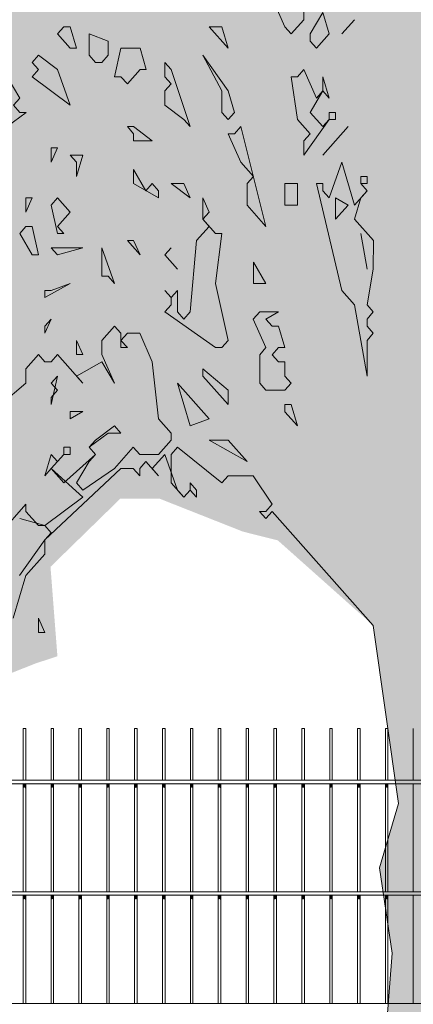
# Model space of a CAD drawing. Header units: metres. Extents: x -111 to -1, y -8 to 26.
# Tile 157 of 209: x -8.93 to -8.224, y 0.137 to 1.902. Entities that reach past the tile are written whole.
import ezdxf

# ---------------------------------------------------------------- set-up
doc = ezdxf.new("R2010")
doc.units = ezdxf.units.M
doc.header["$MEASUREMENT"] = 0
for name, color, linetype in [('40 Absturzsicherung', 7, 'Continuous'), ('60 Pflanzen außen', 7, 'Continuous'), ('94 Genehmigungsplanung Bemaßung', 7, 'Continuous')]:
    doc.layers.add(name, color=color, linetype=linetype)
doc.styles.add('ERSTELLTER_STIL_2', font='arial.ttf')
doc.dimstyles.new('ERSTELLTER_STIL__1', dxfattribs={"dimtxt": 0.25, "dimasz": 0.19, "dimexe": 0.18, "dimexo": 0.1, "dimgap": 0, "dimtad": 1, "dimtih": 1, "dimtoh": 1, "dimzin": 0, "dimdsep": 46, "dimtxsty": 'ERSTELLTER_STIL_2', "dimblk": 'ARROWHEAD_6', "dimblk1": 'ARROWHEAD_6', "dimblk2": 'ARROWHEAD_6', "dimcen": 0.09, "dimclrd": 7, "dimclre": 7, "dimclrt": 7, "dimazin": 0, "dimtfac": 1, "dimtdec": 4, "dimtmove": 0, "dimatfit": 3, "dimfxl": 1, "dimtolj": 1, "dimtzin": 0, "dimarcsym": 0})

# ---------------------------------------------------------------- blocks, each defined once
blk = doc.blocks.new('Laubbäume 27[6]_1', base_point=(-8.3502, -0.2668))
at = {"layer": '60 Pflanzen außen', "linetype": 'Continuous', "lineweight": 0, "true_color": 0xffffff}
blk.add_hatch(color=7, dxfattribs=at).paths.add_polyline_path([(-6.6475, 2.5065), (-6.8906, 2.5734), (-6.9676, 2.7181), (-7.1273, 2.91), (-7.1854, 2.995), (-7.1443, 3.0471), (-7.0934, 3.006), (-6.9603, 2.9292), (-6.97, 2.8195), (-6.8877, 2.7456), (-6.8078, 2.8469), (-6.5923, 2.8497), (-6.5705, 3.0827), (-6.5801, 3.2471), (-6.5341, 3.3623), (-6.6067, 3.5213), (-6.7472, 3.6063), (-6.7956, 3.5788), (-6.815, 3.524), (-6.9063, 3.4876), (-6.9312, 3.6255), (-6.8634, 3.6775), (-6.7786, 3.8173), (-6.9795, 3.9483), (-6.9359, 4.1436), (-7.1587, 4.2395), (-7.2472, 4.3596), (-7.1661, 4.5142), (-7.2428, 4.8339), (-7.3857, 4.9445), (-7.4921, 4.9878), (-7.4929, 5.0797), (-7.5528, 5.2101), (-7.6311, 5.1785), (-7.7346, 5.2548), (-7.6859, 5.3589), (-7.6495, 5.5048), (-7.6591, 5.6825), (-7.7985, 5.6923), (-8.0234, 5.6709), (-8.1907, 5.6365), (-8.4362, 5.5182), (-8.4696, 5.3898), (-8.6556, 5.3569), (-8.6725, 5.3004), (-8.5655, 5.199), (-8.6963, 5.1365), (-8.7892, 5.1201), (-8.7922, 5.0543), (-8.8841, 5.0148), (-9.0304, 4.7648), (-9.0014, 4.5839), (-8.9288, 4.4721), (-8.9026, 4.3602), (-9.0217, 4.3931), (-9.1467, 4.4326), (-9.1588, 4.7287), (-9.3325, 4.9228), (-9.4081, 4.9129), (-9.5999, 4.5421), (-9.6289, 4.3998), (-9.7277, 4.2715), (-9.5678, 4.1386), (-9.3892, 3.9401), (-9.3493, 3.8315), (-9.4185, 3.7174), (-9.5105, 3.7545), (-9.5629, 3.8178), (-9.5716, 3.6712), (-9.6152, 3.5988), (-9.739, 3.7108), (-9.862, 3.7222), (-9.8201, 3.4759), (-10.0972, 3.4227), (-10.2469, 3.3386), (-10.3027, 3.1333), (-10.3139, 2.9644), (-10.3097, 2.7417), (-10.3013, 2.5665), (-10.1089, 2.3722), (-10.1257, 2.287), (-10.0294, 2.2017), (-10.0336, 2.0691), (-9.9385, 1.9105), (-9.7785, 1.818), (-9.9375, 1.6664), (-9.8705, 1.5385), (-9.812, 1.6427), (-9.7268, 1.6948), (-9.6488, 1.5054), (-9.661, 1.3656), (-9.5538, 1.3451), (-9.699, 1.2022), (-9.7618, 1.079), (-9.7535, 0.8517), (-9.5797, 0.8845), (-9.4074, 0.7906), (-9.395, 0.6372), (-9.2824, 0.4755), (-9.1933, 0.3727), (-9.115, 0.4201), (-9.0703, 0.7085), (-9.0284, 0.7796), (-8.9726, 0.7203), (-8.9029, 0.748), (-8.8626, 0.7614), (-8.875, 0.9216), (-8.7495, 1.044), (-8.6798, 1.044), (-8.5299, 0.9848), (-8.4671, 0.969), (-8.2958, 0.8165), (-8.2505, 0.4971), (-8.2845, 0.3821), (-8.2619, 0.2288), (-8.2732, 0.0883), (-8.2619, 0.05), (-8.2732, -0.0139), (-8.2619, -0.0267), (-8.2846, -0.18), (-8.3072, -0.2311), (-8.2619, -0.2183), (-8.2393, -0.1928), (-8.1826, -0.2311), (-8.1486, -0.2183), (-8.1373, -0.2055), (-8.1033, -0.2311), (-8.092, -0.2439), (-8.0466, -0.2311), (-8.0126, -0.2311), (-8.0466, -0.1672), (-8.0576, 0.0931), (-8.0466, 0.2032), (-8.0579, 0.216), (-8.0466, 0.2288), (-8.0692, 0.3821), (-8.0525, 0.4573), (-7.9431, 0.413), (-7.8131, 0.3147), (-7.7695, 0.3443), (-7.7538, 0.4166), (-7.7085, 0.4725), (-7.6765, 0.3903), (-7.617, 0.3376), (-7.5457, 0.3732), (-7.5219, 0.4934), (-7.5372, 0.7254), (-7.4614, 0.6977), (-7.4818, 0.8034), (-7.4207, 0.8582), (-7.3971, 0.9361), (-7.3153, 0.9443), (-7.3063, 0.8721), (-7.2478, 0.831), (-7.2417, 0.6985), (-7.1489, 0.5614), (-7.0279, 0.7396), (-7.0864, 0.8972), (-7.2158, 1.0956), (-7.1549, 1.1325), (-6.9835, 0.9338), (-6.9088, 0.9634), (-7.0359, 1.1531), (-7.0343, 1.3175), (-6.9552, 1.2604), (-6.82, 1.4089), (-6.9209, 1.6396), (-6.8665, 1.6533), (-6.7736, 1.6031), (-6.6979, 1.6728), (-6.7711, 1.9357), (-6.7115, 2.0427), (-6.6098, 2.1413), (-6.589, 2.2701)])
at = {"layer": '60 Pflanzen außen', "color": 8, "linetype": 'Continuous', "lineweight": 18}
for p, q in [((-8.4204, 1.9024), (-8.4203, 1.9918)), ((-8.4883, 1.9662), (-8.4543, 1.8896)), ((-8.3864, 1.9151), (-8.409, 1.8768)), ((-8.375, 1.8768), (-8.3864, 1.9151)), ((-8.8509, 1.8896), (-8.8623, 1.8768)), ((-8.8396, 1.8896), (-8.8509, 1.8896)), ((-8.8283, 1.8513), (-8.8396, 1.8896)), ((-8.5677, 1.8896), (-8.5903, 1.8896)), ((-8.5903, 1.8896), (-8.5563, 1.8513)), ((-8.5563, 1.8513), (-8.5677, 1.8896)), ((-8.4543, 1.8896), (-8.443, 1.8768)), ((-8.443, 1.8768), (-8.4204, 1.9024)), ((-8.3524, 1.8768), (-8.3297, 1.9023)), ((-8.3297, 1.9023), (-8.3524, 1.8768)), ((-8.8623, 1.8768), (-8.8396, 1.8513)), ((-8.7716, 1.8641), (-8.8056, 1.8768)), ((-8.8056, 1.8768), (-8.8056, 1.8385)), ((-8.409, 1.8768), (-8.409, 1.864)), ((-8.3977, 1.8513), (-8.375, 1.8768)), ((-8.7716, 1.8385), (-8.7716, 1.8641)), ((-8.409, 1.864), (-8.3977, 1.8513)), ((-8.8963, 1.8385), (-8.9076, 1.8258)), ((-8.8623, 1.813), (-8.8963, 1.8385)), ((-8.8396, 1.8513), (-8.8283, 1.8513)), ((-8.8056, 1.8385), (-8.7943, 1.8257)), ((-8.783, 1.8257), (-8.7716, 1.8385)), ((-8.749, 1.8513), (-8.7603, 1.8002)), ((-8.7144, 1.8513), (-8.749, 1.8513)), ((-8.7036, 1.813), (-8.7144, 1.8513)), ((-8.5563, 1.7746), (-8.6017, 1.8385)), ((-8.6017, 1.8385), (-8.5677, 1.7746)), ((-8.9076, 1.8258), (-8.8963, 1.813)), ((-8.7943, 1.8257), (-8.783, 1.8257)), ((-8.6583, 1.813), (-8.6696, 1.8257)), ((-8.6696, 1.8257), (-8.6696, 1.8002)), ((-8.8963, 1.813), (-8.9076, 1.8002)), ((-8.8396, 1.7491), (-8.8623, 1.813)), ((-8.7371, 1.7874), (-8.7144, 1.813)), ((-8.7144, 1.813), (-8.7036, 1.813)), ((-8.6243, 1.7107), (-8.6583, 1.813)), ((-8.4204, 1.8129), (-8.4317, 1.8002)), ((-8.3977, 1.7618), (-8.4204, 1.8129)), ((-8.9303, 1.7619), (-8.9529, 1.8002)), ((-8.9076, 1.8002), (-8.8396, 1.7491)), ((-8.7603, 1.8002), (-8.749, 1.8002)), ((-8.749, 1.8002), (-8.7371, 1.7874)), ((-8.6583, 1.7874), (-8.6697, 1.7746)), ((-8.6696, 1.8002), (-8.6583, 1.7874)), ((-8.443, 1.8002), (-8.4317, 1.7235)), ((-8.4317, 1.8002), (-8.443, 1.8002)), ((-8.375, 1.7618), (-8.3864, 1.8002)), ((-8.3864, 1.8002), (-8.3864, 1.7746)), ((-8.6697, 1.7746), (-8.6697, 1.7491)), ((-8.5677, 1.7746), (-8.5677, 1.7363)), ((-8.545, 1.7363), (-8.5563, 1.7746)), ((-8.409, 1.7363), (-8.3864, 1.7746)), ((-8.3864, 1.7746), (-8.3977, 1.7618)), ((-8.3864, 1.7746), (-8.375, 1.7618)), ((-8.9416, 1.7491), (-8.9303, 1.7619)), ((-8.9303, 1.7363), (-8.9416, 1.7491)), ((-8.6697, 1.7491), (-8.6357, 1.7235)), ((-8.9529, 1.7108), (-8.9189, 1.7363)), ((-8.9189, 1.7363), (-8.9303, 1.7363)), ((-8.5677, 1.7363), (-8.5563, 1.7235)), ((-8.5563, 1.7235), (-8.545, 1.7363)), ((-8.3864, 1.7107), (-8.409, 1.7363)), ((-8.3637, 1.7363), (-8.375, 1.7363)), ((-8.375, 1.7363), (-8.375, 1.7235)), ((-8.3637, 1.7235), (-8.3637, 1.7363)), ((-8.6357, 1.7235), (-8.6243, 1.7107)), ((-8.4317, 1.7235), (-8.409, 1.698)), ((-8.4204, 1.6596), (-8.375, 1.7235)), ((-8.375, 1.7235), (-8.3864, 1.7107)), ((-8.375, 1.7235), (-8.3637, 1.7235)), ((-8.7263, 1.7108), (-8.7371, 1.7108)), ((-8.7371, 1.7108), (-8.7263, 1.698)), ((-8.6923, 1.6852), (-8.7263, 1.7108)), ((-8.7263, 1.698), (-8.7263, 1.6852)), ((-8.5563, 1.698), (-8.5337, 1.6469)), ((-8.545, 1.698), (-8.5563, 1.698)), ((-8.5337, 1.7107), (-8.545, 1.698)), ((-8.4884, 1.5319), (-8.5337, 1.7107)), ((-8.409, 1.698), (-8.4204, 1.6852)), ((-8.3411, 1.7107), (-8.3864, 1.6596)), ((-8.3864, 1.6596), (-8.3411, 1.7107)), ((-8.7263, 1.6852), (-8.6923, 1.6852)), ((-8.4204, 1.6852), (-8.4204, 1.6596)), ((-8.8736, 1.6469), (-8.8623, 1.6724)), ((-8.8623, 1.6724), (-8.8736, 1.6724)), ((-8.8736, 1.6724), (-8.8736, 1.6469)), ((-8.817, 1.6597), (-8.8396, 1.6597)), ((-8.8396, 1.6597), (-8.8283, 1.6469)), ((-8.8283, 1.6213), (-8.817, 1.6597)), ((-8.8283, 1.6469), (-8.8283, 1.6213)), ((-8.5337, 1.6469), (-8.511, 1.6213)), ((-8.3524, 1.6468), (-8.3751, 1.583)), ((-8.3297, 1.5702), (-8.3524, 1.6468)), ((-8.7037, 1.5958), (-8.7263, 1.6341)), ((-8.7263, 1.6341), (-8.7263, 1.6086)), ((-8.7263, 1.6086), (-8.681, 1.583)), ((-8.6923, 1.6086), (-8.7037, 1.5958)), ((-8.681, 1.5958), (-8.6923, 1.6086)), ((-8.6357, 1.6085), (-8.6583, 1.6086)), ((-8.6583, 1.6086), (-8.6243, 1.583)), ((-8.6243, 1.583), (-8.6357, 1.6085)), ((-8.511, 1.6213), (-8.5224, 1.6085)), ((-8.5224, 1.6085), (-8.5224, 1.5702)), ((-8.4317, 1.6085), (-8.4544, 1.6085)), ((-8.4544, 1.6085), (-8.4544, 1.5702)), ((-8.4317, 1.5702), (-8.4317, 1.6085)), ((-8.3864, 1.6085), (-8.3977, 1.6085)), ((-8.3977, 1.6085), (-8.3524, 1.4169)), ((-8.3864, 1.5958), (-8.3864, 1.6085)), ((-8.3071, 1.6213), (-8.3184, 1.6213)), ((-8.3184, 1.6213), (-8.3184, 1.6085)), ((-8.3071, 1.5957), (-8.3184, 1.6085)), ((-8.3184, 1.6085), (-8.3071, 1.6085)), ((-8.3184, 1.6085), (-8.3071, 1.5957)), ((-8.3071, 1.6085), (-8.3071, 1.6213)), ((-8.681, 1.583), (-8.681, 1.5958)), ((-8.3751, 1.583), (-8.3864, 1.5958)), ((-8.3071, 1.5957), (-8.3297, 1.5702)), ((-8.3184, 1.583), (-8.3071, 1.5957)), ((-8.919, 1.5575), (-8.9076, 1.583)), ((-8.9076, 1.583), (-8.919, 1.583)), ((-8.919, 1.583), (-8.919, 1.5575)), ((-8.8623, 1.583), (-8.8736, 1.5702)), ((-8.8396, 1.5575), (-8.8623, 1.583)), ((-8.5904, 1.5574), (-8.6017, 1.583)), ((-8.6017, 1.583), (-8.6017, 1.5447)), ((-8.3411, 1.5702), (-8.3637, 1.583)), ((-8.3637, 1.583), (-8.3637, 1.5446)), ((-8.3297, 1.5446), (-8.3184, 1.583)), ((-8.8736, 1.5702), (-8.8623, 1.5191)), ((-8.8623, 1.5319), (-8.8396, 1.5575)), ((-8.6017, 1.5447), (-8.5904, 1.5574)), ((-8.5224, 1.5702), (-8.4884, 1.5319)), ((-8.4544, 1.5702), (-8.443, 1.5702)), ((-8.443, 1.5702), (-8.4317, 1.5702)), ((-8.3637, 1.5446), (-8.3411, 1.5702)), ((-8.579, 1.5191), (-8.6017, 1.5447)), ((-8.6017, 1.5447), (-8.5904, 1.5319)), ((-8.2957, 1.5063), (-8.3297, 1.5446)), ((-8.919, 1.5319), (-8.9303, 1.5192)), ((-8.9303, 1.5192), (-8.9076, 1.4808)), ((-8.9076, 1.5319), (-8.919, 1.5319)), ((-8.8963, 1.4808), (-8.9076, 1.5319)), ((-8.851, 1.5191), (-8.8623, 1.5319)), ((-8.8623, 1.5191), (-8.851, 1.5191)), ((-8.5904, 1.5319), (-8.613, 1.5063)), ((-8.579, 1.4297), (-8.5677, 1.5191)), ((-8.5677, 1.5191), (-8.579, 1.5191)), ((-8.3184, 1.5191), (-8.3071, 1.4552)), ((-8.3071, 1.4552), (-8.3184, 1.5191)), ((-8.7263, 1.5064), (-8.7371, 1.5064)), ((-8.7371, 1.5064), (-8.7144, 1.4808)), ((-8.7144, 1.4808), (-8.7263, 1.5064)), ((-8.613, 1.5063), (-8.6244, 1.3786)), ((-8.2958, 1.4552), (-8.2957, 1.5063)), ((-8.817, 1.4936), (-8.8736, 1.4936)), ((-8.8736, 1.4936), (-8.8623, 1.4808)), ((-8.8623, 1.4808), (-8.817, 1.4936)), ((-8.7603, 1.4297), (-8.783, 1.4936)), ((-8.783, 1.4936), (-8.783, 1.4425)), ((-8.6697, 1.4808), (-8.6583, 1.4936)), ((-8.6583, 1.4936), (-8.6697, 1.4808)), ((-8.9076, 1.4808), (-8.8963, 1.4808)), ((-8.647, 1.4553), (-8.6697, 1.4808)), ((-8.6697, 1.4808), (-8.647, 1.4553)), ((-8.4884, 1.4297), (-8.511, 1.468)), ((-8.511, 1.468), (-8.511, 1.4297)), ((-8.3071, 1.3913), (-8.2958, 1.4552)), ((-8.885, 1.4042), (-8.8397, 1.4297)), ((-8.8397, 1.4297), (-8.8736, 1.4169)), ((-8.783, 1.4425), (-8.7717, 1.4425)), ((-8.7717, 1.4425), (-8.7603, 1.4297)), ((-8.5564, 1.3275), (-8.579, 1.4297)), ((-8.511, 1.4297), (-8.4884, 1.4297)), ((-8.885, 1.4169), (-8.885, 1.4042)), ((-8.8736, 1.4169), (-8.885, 1.4169)), ((-8.6584, 1.4042), (-8.6697, 1.4169)), ((-8.6697, 1.4169), (-8.6584, 1.4042)), ((-8.647, 1.4169), (-8.6584, 1.4042)), ((-8.647, 1.3786), (-8.647, 1.4169)), ((-8.3524, 1.4169), (-8.3298, 1.3913)), ((-8.6584, 1.4042), (-8.6584, 1.3914)), ((-8.6584, 1.3914), (-8.6697, 1.3786)), ((-8.6697, 1.3786), (-8.579, 1.3147)), ((-8.6357, 1.3658), (-8.647, 1.3786)), ((-8.6244, 1.3786), (-8.6357, 1.3658)), ((-8.4997, 1.3786), (-8.5111, 1.3658)), ((-8.4657, 1.3786), (-8.4997, 1.3786)), ((-8.4884, 1.3658), (-8.4657, 1.3786)), ((-8.3298, 1.3913), (-8.3071, 1.2636)), ((-8.2958, 1.3786), (-8.3071, 1.3913)), ((-8.3071, 1.3658), (-8.2958, 1.3786)), ((-8.885, 1.3403), (-8.8737, 1.3658)), ((-8.8737, 1.3658), (-8.885, 1.3531)), ((-8.5111, 1.3658), (-8.4884, 1.3147)), ((-8.4771, 1.353), (-8.4884, 1.3658)), ((-8.3071, 1.353), (-8.3071, 1.3658)), ((-8.885, 1.3531), (-8.885, 1.3403)), ((-8.783, 1.3275), (-8.7603, 1.3531)), ((-8.7603, 1.3531), (-8.749, 1.3403)), ((-8.4657, 1.353), (-8.4771, 1.353)), ((-8.4544, 1.3147), (-8.4657, 1.353)), ((-8.2958, 1.3402), (-8.3071, 1.353)), ((-8.817, 1.302), (-8.8283, 1.3275)), ((-8.8283, 1.3275), (-8.8283, 1.302)), ((-8.783, 1.302), (-8.783, 1.3275)), ((-8.749, 1.3403), (-8.749, 1.3147)), ((-8.749, 1.3275), (-8.7371, 1.3403)), ((-8.7371, 1.3147), (-8.749, 1.3275)), ((-8.7371, 1.3403), (-8.7145, 1.3403)), ((-8.7145, 1.3403), (-8.6924, 1.2892)), ((-8.5677, 1.3147), (-8.5564, 1.3275)), ((-8.3071, 1.3275), (-8.2958, 1.3402)), ((-8.3071, 1.2636), (-8.3071, 1.3275)), ((-8.749, 1.3147), (-8.7371, 1.3147)), ((-8.579, 1.3147), (-8.5677, 1.3147)), ((-8.4884, 1.3147), (-8.4997, 1.3019)), ((-8.4771, 1.3019), (-8.4657, 1.3147)), ((-8.4657, 1.3147), (-8.4544, 1.3147)), ((-8.919, 1.2764), (-8.8963, 1.302)), ((-8.8963, 1.302), (-8.885, 1.2892)), ((-8.885, 1.2892), (-8.8737, 1.2892)), ((-8.8737, 1.2892), (-8.8623, 1.302)), ((-8.8623, 1.302), (-8.817, 1.2509)), ((-8.8283, 1.302), (-8.817, 1.302)), ((-8.8283, 1.2636), (-8.783, 1.2892)), ((-8.7604, 1.2509), (-8.783, 1.302)), ((-8.783, 1.2892), (-8.7604, 1.2509)), ((-8.6924, 1.2892), (-8.681, 1.187)), ((-8.4997, 1.3019), (-8.4997, 1.2508)), ((-8.4657, 1.2892), (-8.4771, 1.3019)), ((-8.4544, 1.2892), (-8.4657, 1.2892)), ((-8.4544, 1.2636), (-8.4544, 1.2892)), ((-8.919, 1.2509), (-8.919, 1.2764)), ((-8.5564, 1.2381), (-8.6017, 1.2764)), ((-8.6017, 1.2764), (-8.6017, 1.2636)), ((-8.8737, 1.2125), (-8.8623, 1.2636)), ((-8.8623, 1.2636), (-8.8737, 1.2509)), ((-8.817, 1.2509), (-8.8283, 1.2636)), ((-8.6017, 1.2636), (-8.5564, 1.2125)), ((-8.4431, 1.2508), (-8.4544, 1.2636)), ((-8.9643, 1.2126), (-8.919, 1.2509)), ((-8.8737, 1.2509), (-8.8623, 1.2381)), ((-8.8623, 1.2381), (-8.8737, 1.2253)), ((-8.5904, 1.187), (-8.647, 1.2509)), ((-8.647, 1.2509), (-8.6244, 1.1742)), ((-8.5564, 1.2125), (-8.5564, 1.2381)), ((-8.4997, 1.2508), (-8.4884, 1.2381)), ((-8.4884, 1.2381), (-8.4544, 1.2381)), ((-8.4544, 1.2381), (-8.4431, 1.2508)), ((-8.8737, 1.2253), (-8.8737, 1.2125)), ((-8.4431, 1.2125), (-8.4544, 1.2125)), ((-8.4544, 1.2125), (-8.4544, 1.1997)), ((-8.4318, 1.1742), (-8.4431, 1.2125)), ((-8.8397, 1.187), (-8.817, 1.1998)), ((-8.817, 1.1998), (-8.8397, 1.1998)), ((-8.8397, 1.1998), (-8.8397, 1.187)), ((-8.681, 1.187), (-8.6584, 1.1614)), ((-8.6244, 1.1742), (-8.5904, 1.187)), ((-8.4544, 1.1997), (-8.4318, 1.1742)), ((-8.7604, 1.1742), (-8.7944, 1.1487)), ((-8.749, 1.1614), (-8.7604, 1.1742)), ((-8.8057, 1.1359), (-8.7717, 1.1614)), ((-8.7944, 1.1487), (-8.8057, 1.1359)), ((-8.7717, 1.1614), (-8.749, 1.1614)), ((-8.6584, 1.1487), (-8.681, 1.1231)), ((-8.6584, 1.1614), (-8.6584, 1.1487)), ((-8.5564, 1.1486), (-8.5904, 1.1486)), ((-8.5904, 1.1486), (-8.5224, 1.1103)), ((-8.5224, 1.1103), (-8.5564, 1.1486)), ((-8.8397, 1.1359), (-8.851, 1.1359)), ((-8.851, 1.1359), (-8.851, 1.1231)), ((-8.8397, 1.1231), (-8.8397, 1.1359)), ((-8.7944, 1.1231), (-8.8057, 1.1359)), ((-8.8057, 1.1359), (-8.7944, 1.1231)), ((-8.7264, 1.1359), (-8.7604, 1.0976)), ((-8.7145, 1.1231), (-8.7264, 1.1359)), ((-8.6584, 1.1231), (-8.6471, 1.1359)), ((-8.6471, 1.1359), (-8.5677, 1.072)), ((-8.8737, 1.1231), (-8.885, 1.0848)), ((-8.8737, 1.0976), (-8.851, 1.1231)), ((-8.8623, 1.1103), (-8.8737, 1.1231)), ((-8.851, 1.1231), (-8.8623, 1.1103)), ((-8.7944, 1.1231), (-8.851, 1.072)), ((-8.851, 1.1231), (-8.8397, 1.1231)), ((-8.8057, 1.1103), (-8.7944, 1.1231)), ((-8.681, 1.1231), (-8.7145, 1.1231)), ((-8.6924, 1.0976), (-8.6697, 1.1231)), ((-8.6697, 1.1231), (-8.6471, 1.0592)), ((-8.6584, 1.072), (-8.6584, 1.1231)), ((-8.885, 1.0848), (-8.8737, 1.0976)), ((-8.885, 0.9698), (-8.749, 1.0976)), ((-8.851, 1.072), (-8.8737, 1.0976)), ((-8.8737, 1.0976), (-8.817, 1.0465)), ((-8.8284, 1.072), (-8.8057, 1.1103)), ((-8.7604, 1.0976), (-8.817, 1.0592)), ((-8.749, 1.0976), (-8.7264, 1.0976)), ((-8.7264, 1.0976), (-8.7145, 1.0848)), ((-8.7145, 1.0976), (-8.7037, 1.1103)), ((-8.7145, 1.0848), (-8.7145, 1.0976)), ((-8.7037, 1.1103), (-8.681, 1.0848)), ((-8.681, 1.0848), (-8.6924, 1.0976)), ((-8.5677, 1.072), (-8.5564, 1.0848)), ((-8.5564, 1.0848), (-8.5111, 1.0848)), ((-8.5111, 1.0848), (-8.4771, 1.0337)), ((-8.817, 1.0592), (-8.8284, 1.072)), ((-8.6357, 1.0465), (-8.6584, 1.072)), ((-8.6471, 1.0592), (-8.6357, 1.0465)), ((-8.6357, 1.0465), (-8.6244, 1.0592)), ((-8.6244, 1.0592), (-8.6357, 1.0465)), ((-8.6131, 1.0592), (-8.6244, 1.072)), ((-8.6244, 1.072), (-8.6244, 1.0592)), ((-8.6244, 1.0592), (-8.6131, 1.0464)), ((-8.6131, 1.0464), (-8.6131, 1.0592)), ((-8.817, 1.0465), (-8.885, 0.9954)), ((-8.919, 1.0337), (-8.9643, 0.9826)), ((-8.919, 1.0209), (-8.919, 1.0337)), ((-8.4771, 1.0337), (-8.4884, 1.0209)), ((-8.9303, 1.0082), (-8.885, 0.9954)), ((-8.8964, 0.9954), (-8.919, 1.0209)), ((-8.4884, 1.0209), (-8.4998, 1.0209)), ((-8.4998, 1.0209), (-8.4884, 1.0081)), ((-8.4884, 1.0081), (-8.4771, 1.0209)), ((-8.4771, 1.0209), (-8.2958, 0.8165)), ((-8.885, 0.9954), (-8.8964, 0.9954)), ((-8.885, 0.9954), (-8.8737, 0.9826)), ((-8.8737, 0.9826), (-8.885, 0.9698)), ((-8.885, 0.9698), (-8.9304, 0.906)), ((-8.885, 0.9443), (-8.885, 0.9698)), ((-8.919, 0.906), (-8.885, 0.9443)), ((-8.9417, 0.8293), (-8.919, 0.906)), ((-8.885, 0.8037), (-8.8964, 0.8293)), ((-8.8964, 0.8293), (-8.8964, 0.8038)), ((-8.2958, 0.8165), (-8.2505, 0.4971)), ((-8.8964, 0.8038), (-8.885, 0.8037)), ((-8.2505, 0.4971), (-8.2845, 0.3821)), ((-8.2845, 0.3821), (-8.2619, 0.2288)), ((-8.2619, 0.2288), (-8.2732, 0.0883))]:
    blk.add_line(p, q, dxfattribs=at)
blk = doc.blocks.new('*D122', base_point=(-27236.1321, 0))
at = {"layer": '94 Genehmigungsplanung Bemaßung', "color": 7, "linetype": 'Continuous', "lineweight": 13}
for p, q in [((-17.3411, 9.3843), (-17.3411, 9.7593)), ((-2.3419, 9.3843), (-2.3419, 9.7593)), ((-17.2411, 9.6718), (-17.4411, 9.4718)), ((-2.4419, 9.4718), (-2.2419, 9.6718)), ((-17.3411, 9.5718), (-2.3419, 9.5718)), ((-2.3419, 9.5718), (-2.1919, 9.5718))]:
    blk.add_line(p, q, dxfattribs=at)
at = {"layer": '94 Genehmigungsplanung Bemaßung', "color": 7, "lineweight": 13, "insert": (-10.2705, 9.6218), "char_height": 0.25, "attachment_point": 7, "style": 'ERSTELLTER_STIL_2'}
blk.add_mtext('\\A1;{\\pql;\\fArial|b0|i0|c0|p0;\\W1.000000;15,00}', dxfattribs=at)
blk = doc.blocks.new('ARROWHEAD_6')
at = {"color": 0, "linetype": 'Continuous', "lineweight": 0}
for p, q in [((-0.5, -0.5), (0.5, 0.5)), ((0, 0), (-1, 0))]:
    blk.add_line(p, q, dxfattribs=at)

msp = doc.modelspace()

# ---------------------------------------------------------------- hatches: boundary and pattern name
at = {"layer": '40 Absturzsicherung', "linetype": 'Continuous', "lineweight": 0, "true_color": 0x000000}
for points in [[(-9.352, 0.5344), (-9.352, 0.5329), (-7.8673, 0.5329), (-7.8673, 0.5344)], [(-8.924, 0.525), (-8.9212, 0.5263), (-8.9212, 0.5329), (-8.924, 0.5329)], [(-8.9212, 0.5263), (-8.9195, 0.523), (-8.9195, 0.5329), (-8.9212, 0.5329)], [(-8.874, 0.5329), (-8.874, 0.525), (-8.8712, 0.5263), (-8.8712, 0.5329)], [(-8.8712, 0.5263), (-8.8695, 0.523), (-8.8695, 0.5329), (-8.8712, 0.5329)], [(-8.824, 0.525), (-8.8212, 0.5263), (-8.8212, 0.5329), (-8.824, 0.5329)], [(-8.8212, 0.5263), (-8.8195, 0.523), (-8.8195, 0.5329), (-8.8212, 0.5329)], [(-8.774, 0.525), (-8.7712, 0.5263), (-8.7712, 0.5329), (-8.774, 0.5329)], [(-8.7712, 0.5263), (-8.7695, 0.523), (-8.7695, 0.5329), (-8.7712, 0.5329)], [(-8.724, 0.525), (-8.7212, 0.5263), (-8.7212, 0.5329), (-8.724, 0.5329)], [(-8.7195, 0.5329), (-8.7212, 0.5329), (-8.7212, 0.5263), (-8.7195, 0.523)], [(-8.6712, 0.5329), (-8.674, 0.5329), (-8.674, 0.525), (-8.6712, 0.5263)], [(-8.6712, 0.5263), (-8.6695, 0.523), (-8.6695, 0.5329), (-8.6712, 0.5329)], [(-8.624, 0.525), (-8.6212, 0.5263), (-8.6212, 0.5329), (-8.624, 0.5329)], [(-8.6212, 0.5263), (-8.6195, 0.523), (-8.6195, 0.5329), (-8.6212, 0.5329)], [(-8.574, 0.525), (-8.5712, 0.5263), (-8.5712, 0.5329), (-8.574, 0.5329)], [(-8.5712, 0.5263), (-8.5695, 0.523), (-8.5695, 0.5329), (-8.5712, 0.5329)], [(-8.524, 0.5329), (-8.524, 0.525), (-8.5212, 0.5263), (-8.5212, 0.5329)], [(-8.5212, 0.5263), (-8.5195, 0.523), (-8.5195, 0.5329), (-8.5212, 0.5329)], [(-8.474, 0.525), (-8.4712, 0.5263), (-8.4712, 0.5329), (-8.474, 0.5329)], [(-8.4712, 0.5263), (-8.4695, 0.523), (-8.4695, 0.5329), (-8.4712, 0.5329)], [(-8.424, 0.5329), (-8.424, 0.525), (-8.4212, 0.5263), (-8.4212, 0.5329)], [(-8.4212, 0.5263), (-8.4195, 0.523), (-8.4195, 0.5329), (-8.4212, 0.5329)], [(-8.374, 0.5329), (-8.374, 0.525), (-8.3712, 0.5263), (-8.3712, 0.5329)], [(-8.3712, 0.5329), (-8.3712, 0.5263), (-8.3695, 0.523), (-8.3695, 0.5329)], [(-8.324, 0.525), (-8.3212, 0.5263), (-8.3212, 0.5329), (-8.324, 0.5329)], [(-8.3212, 0.5263), (-8.3195, 0.523), (-8.3195, 0.5329), (-8.3212, 0.5329)], [(-8.274, 0.525), (-8.2712, 0.5263), (-8.2712, 0.5329), (-8.274, 0.5329)], [(-8.2712, 0.5329), (-8.2712, 0.5263), (-8.2695, 0.523), (-8.2695, 0.5329)], [(-9.352, 0.3329), (-7.8673, 0.3329), (-7.8673, 0.3344), (-9.352, 0.3344)], [(-8.924, 0.325), (-8.9212, 0.3263), (-8.9212, 0.3329), (-8.924, 0.3329)], [(-8.9212, 0.3263), (-8.9195, 0.323), (-8.9195, 0.3329), (-8.9212, 0.3329)], [(-8.874, 0.3329), (-8.874, 0.325), (-8.8712, 0.3263), (-8.8712, 0.3329)], [(-8.8712, 0.3263), (-8.8695, 0.323), (-8.8695, 0.3329), (-8.8712, 0.3329)], [(-8.824, 0.325), (-8.8212, 0.3263), (-8.8212, 0.3329), (-8.824, 0.3329)], [(-8.8212, 0.3263), (-8.8195, 0.323), (-8.8195, 0.3329), (-8.8212, 0.3329)], [(-8.774, 0.325), (-8.7712, 0.3263), (-8.7712, 0.3329), (-8.774, 0.3329)], [(-8.7712, 0.3263), (-8.7695, 0.323), (-8.7695, 0.3329), (-8.7712, 0.3329)], [(-8.724, 0.325), (-8.7212, 0.3263), (-8.7212, 0.3329), (-8.724, 0.3329)], [(-8.7212, 0.3263), (-8.7195, 0.323), (-8.7195, 0.3329), (-8.7212, 0.3329)], [(-8.6712, 0.3329), (-8.674, 0.3329), (-8.674, 0.325), (-8.6712, 0.3263)], [(-8.6712, 0.3263), (-8.6695, 0.323), (-8.6695, 0.3329), (-8.6712, 0.3329)], [(-8.624, 0.325), (-8.6212, 0.3263), (-8.6212, 0.3329), (-8.624, 0.3329)], [(-8.6212, 0.3263), (-8.6195, 0.323), (-8.6195, 0.3329), (-8.6212, 0.3329)], [(-8.574, 0.325), (-8.5712, 0.3263), (-8.5712, 0.3329), (-8.574, 0.3329)], [(-8.5712, 0.3263), (-8.5695, 0.323), (-8.5695, 0.3329), (-8.5712, 0.3329)], [(-8.524, 0.325), (-8.5212, 0.3263), (-8.5212, 0.3329), (-8.524, 0.3329)], [(-8.5212, 0.3263), (-8.5195, 0.323), (-8.5195, 0.3329), (-8.5212, 0.3329)], [(-8.474, 0.325), (-8.4712, 0.3263), (-8.4712, 0.3329), (-8.474, 0.3329)], [(-8.4712, 0.3263), (-8.4695, 0.323), (-8.4695, 0.3329), (-8.4712, 0.3329)], [(-8.424, 0.325), (-8.4212, 0.3263), (-8.4212, 0.3329), (-8.424, 0.3329)], [(-8.4212, 0.3263), (-8.4195, 0.323), (-8.4195, 0.3329), (-8.4212, 0.3329)], [(-8.374, 0.3329), (-8.374, 0.325), (-8.3712, 0.3263), (-8.3712, 0.3329)], [(-8.3695, 0.3329), (-8.3712, 0.3329), (-8.3712, 0.3263), (-8.3695, 0.323)], [(-8.324, 0.325), (-8.3212, 0.3263), (-8.3212, 0.3329), (-8.324, 0.3329)], [(-8.3212, 0.3263), (-8.3195, 0.323), (-8.3195, 0.3329), (-8.3212, 0.3329)], [(-8.274, 0.325), (-8.2712, 0.3263), (-8.2712, 0.3329), (-8.274, 0.3329)], [(-8.2712, 0.3329), (-8.2712, 0.3263), (-8.2695, 0.323), (-8.2695, 0.3329)]]:
    msp.add_hatch(color=18, dxfattribs=at).paths.add_polyline_path(points)

# ---------------------------------------------------------------- linework, layer by layer
at = {"layer": '40 Absturzsicherung', "color": 7, "linetype": 'Continuous', "lineweight": 13}
for p, q in [((-8.9212, 0.6319), (-8.924, 0.6319)), ((-8.924, 0.5389), (-8.924, 0.6319)), ((-8.9195, 0.6319), (-8.9212, 0.6319)), ((-8.9195, 0.5389), (-8.9195, 0.6319)), ((-8.8712, 0.6319), (-8.874, 0.6319)), ((-8.874, 0.5389), (-8.874, 0.6319)), ((-8.8695, 0.6319), (-8.8712, 0.6319)), ((-8.8695, 0.5389), (-8.8695, 0.6319)), ((-8.8212, 0.6319), (-8.824, 0.6319)), ((-8.824, 0.5389), (-8.824, 0.6319)), ((-8.8195, 0.6319), (-8.8212, 0.6319)), ((-8.8195, 0.5389), (-8.8195, 0.6319)), ((-8.7712, 0.6319), (-8.774, 0.6319)), ((-8.774, 0.5389), (-8.774, 0.6319)), ((-8.7695, 0.6319), (-8.7712, 0.6319)), ((-8.7695, 0.5389), (-8.7695, 0.6319)), ((-8.7212, 0.6319), (-8.724, 0.6319)), ((-8.724, 0.5389), (-8.724, 0.6319)), ((-8.7195, 0.6319), (-8.7212, 0.6319)), ((-8.7195, 0.5389), (-8.7195, 0.6319)), ((-8.6712, 0.6319), (-8.674, 0.6319)), ((-8.674, 0.5389), (-8.674, 0.6319)), ((-8.6695, 0.6319), (-8.6712, 0.6319)), ((-8.6695, 0.5389), (-8.6695, 0.6319)), ((-8.6212, 0.6319), (-8.624, 0.6319)), ((-8.624, 0.5389), (-8.624, 0.6319)), ((-8.6195, 0.6319), (-8.6212, 0.6319)), ((-8.6195, 0.5389), (-8.6195, 0.6319)), ((-8.5712, 0.6319), (-8.574, 0.6319)), ((-8.574, 0.5389), (-8.574, 0.6319)), ((-8.5695, 0.6319), (-8.5712, 0.6319)), ((-8.5695, 0.5389), (-8.5695, 0.6319)), ((-8.5212, 0.6319), (-8.524, 0.6319)), ((-8.524, 0.5389), (-8.524, 0.6319)), ((-8.5195, 0.6319), (-8.5212, 0.6319)), ((-8.5195, 0.5389), (-8.5195, 0.6319)), ((-8.4712, 0.6319), (-8.474, 0.6319)), ((-8.474, 0.5389), (-8.474, 0.6319)), ((-8.4695, 0.6319), (-8.4712, 0.6319)), ((-8.4695, 0.5389), (-8.4695, 0.6319)), ((-8.4212, 0.6319), (-8.424, 0.6319)), ((-8.424, 0.5389), (-8.424, 0.6319)), ((-8.4195, 0.6319), (-8.4212, 0.6319)), ((-8.4195, 0.5389), (-8.4195, 0.6319)), ((-8.3712, 0.6319), (-8.374, 0.6319)), ((-8.374, 0.5389), (-8.374, 0.6319)), ((-8.3695, 0.6319), (-8.3712, 0.6319)), ((-8.3695, 0.5389), (-8.3695, 0.6319)), ((-8.3212, 0.6319), (-8.324, 0.6319)), ((-8.324, 0.5389), (-8.324, 0.6319)), ((-8.3195, 0.6319), (-8.3212, 0.6319)), ((-8.3195, 0.5389), (-8.3195, 0.6319)), ((-8.2712, 0.6319), (-8.274, 0.6319)), ((-8.274, 0.5389), (-8.274, 0.6319)), ((-8.2695, 0.6319), (-8.2712, 0.6319)), ((-8.2695, 0.5389), (-8.2695, 0.6319)), ((-8.224, 0.5389), (-8.224, 0.6319)), ((-9.352, 0.5389), (-7.8673, 0.5389)), ((-9.352, 0.5329), (-7.8673, 0.5329)), ((-8.924, 0.3389), (-8.924, 0.5329)), ((-8.9195, 0.3389), (-8.9195, 0.5329)), ((-8.874, 0.3389), (-8.874, 0.5329)), ((-8.8695, 0.3389), (-8.8695, 0.5329)), ((-8.824, 0.3389), (-8.824, 0.5329)), ((-8.8195, 0.3389), (-8.8195, 0.5329)), ((-8.774, 0.3389), (-8.774, 0.5329)), ((-8.7695, 0.3389), (-8.7695, 0.5329)), ((-8.724, 0.3389), (-8.724, 0.5329)), ((-8.7195, 0.3389), (-8.7195, 0.5329)), ((-8.674, 0.3389), (-8.674, 0.5329)), ((-8.6695, 0.3389), (-8.6695, 0.5329)), ((-8.624, 0.3389), (-8.624, 0.5329)), ((-8.6195, 0.3389), (-8.6195, 0.5329)), ((-8.574, 0.3389), (-8.574, 0.5329)), ((-8.5695, 0.3389), (-8.5695, 0.5329)), ((-8.524, 0.3389), (-8.524, 0.5329)), ((-8.5195, 0.3389), (-8.5195, 0.5329)), ((-8.474, 0.3389), (-8.474, 0.5329)), ((-8.4695, 0.3389), (-8.4695, 0.5329)), ((-8.424, 0.3389), (-8.424, 0.5329)), ((-8.4195, 0.3389), (-8.4195, 0.5329)), ((-8.374, 0.3389), (-8.374, 0.5329)), ((-8.3695, 0.3389), (-8.3695, 0.5329)), ((-8.324, 0.3389), (-8.324, 0.5329)), ((-8.3195, 0.3389), (-8.3195, 0.5329)), ((-8.274, 0.3389), (-8.274, 0.5329)), ((-8.2695, 0.3389), (-8.2695, 0.5329)), ((-8.224, 0.3389), (-8.224, 0.5329)), ((-9.352, 0.3389), (-7.8673, 0.3389)), ((-9.352, 0.3329), (-7.8673, 0.3329)), ((-8.924, 0.1389), (-8.924, 0.3329)), ((-8.9195, 0.1389), (-8.9195, 0.3329)), ((-8.874, 0.1389), (-8.874, 0.3329)), ((-8.8695, 0.1389), (-8.8695, 0.3329)), ((-8.824, 0.1389), (-8.824, 0.3329)), ((-8.8195, 0.1389), (-8.8195, 0.3329)), ((-8.774, 0.1389), (-8.774, 0.3329)), ((-8.7695, 0.1389), (-8.7695, 0.3329)), ((-8.724, 0.1389), (-8.724, 0.3329)), ((-8.7195, 0.1389), (-8.7195, 0.3329)), ((-8.674, 0.1389), (-8.674, 0.3329)), ((-8.6695, 0.1389), (-8.6695, 0.3329)), ((-8.624, 0.1389), (-8.624, 0.3329)), ((-8.6195, 0.1389), (-8.6195, 0.3329)), ((-8.574, 0.1389), (-8.574, 0.3329)), ((-8.5695, 0.1389), (-8.5695, 0.3329)), ((-8.524, 0.1389), (-8.524, 0.3329)), ((-8.5195, 0.1389), (-8.5195, 0.3329)), ((-8.474, 0.1389), (-8.474, 0.3329)), ((-8.4695, 0.1389), (-8.4695, 0.3329)), ((-8.424, 0.1389), (-8.424, 0.3329)), ((-8.4195, 0.1389), (-8.4195, 0.3329)), ((-8.374, 0.1389), (-8.374, 0.3329)), ((-8.3695, 0.1389), (-8.3695, 0.3329)), ((-8.324, 0.1389), (-8.324, 0.3329)), ((-8.3195, 0.1389), (-8.3195, 0.3329)), ((-8.274, 0.1389), (-8.274, 0.3329)), ((-8.2695, 0.1389), (-8.2695, 0.3329)), ((-8.224, 0.1389), (-8.224, 0.3329)), ((-9.352, 0.1389), (-7.8673, 0.1389))]:
    msp.add_line(p, q, dxfattribs=at)

# ---------------------------------------------------------------- block references
at = {"layer": '60 Pflanzen außen', "color": 8, "linetype": 'Continuous', "lineweight": 18}
msp.add_blockref('Laubbäume 27[6]_1', (-8.3502, -0.2668), dxfattribs=at)

# ---------------------------------------------------------------- dimensions: what is measured, and where the dimension line sits
at = {"layer": '94 Genehmigungsplanung Bemaßung', "color": 7, "linetype": 'Continuous', "lineweight": 13}
dim = msp.add_linear_dim(base=(-2.3419, 9.5718), p1=(-17.3411, -0.4), p2=(-2.3419, 25.35), dimstyle='ERSTELLTER_STIL__1', dxfattribs=at)
dim.commit()
dim.dimension.update_dxf_attribs({"geometry": '*D122', "text_midpoint": (-9.8517, 9.7468), "dimtype": 160})

doc.saveas('drawing.dxf')
